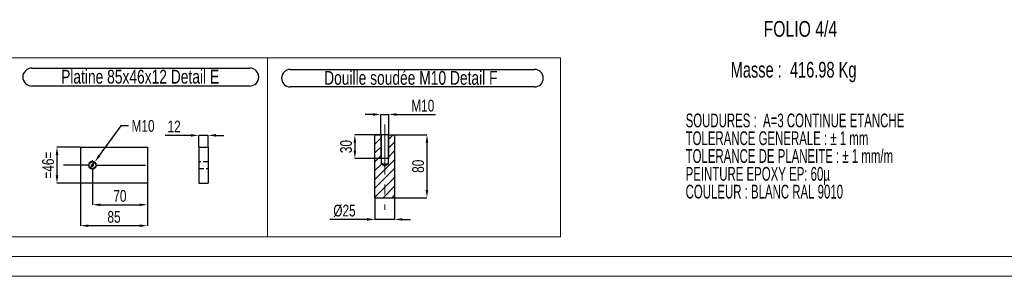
# Model space of a CAD drawing. Header units: millimetres. Extents: x 0 to 841, y 0 to 594.
# Tile 10 of 24: x 307 to 557, y 0 to 65. Entities that reach past the tile are written whole.
import ezdxf

# ---------------------------------------------------------------- set-up
doc = ezdxf.new("R2010")
doc.units = ezdxf.units.MM
doc.header["$PDSIZE"] = -1
doc.linetypes.add('CENTERX2', pattern=[20.32, 12.7, -2.54, 2.54, -2.54])
doc.linetypes.add('HIDDEN', pattern=[1.905, 1.27, -0.635])
for name, color, linetype in [('COTES', 1, 'Continuous'), ('NOTES', 6, 'Continuous'), ('TRAIT-FINS', 9, 'Continuous'), ('TRAIT-MIXTES', 3, 'CENTERX2'), ('TRAIT-TIRET', 2, 'HIDDEN')]:
    doc.layers.add(name, color=color, linetype=linetype)
doc.layers.add('TRAIT-FORT', color=4, linetype='Continuous', lineweight=25)
doc.styles.add('SLDTEXTSTYLE0', font='TXT', dxfattribs={"width": 0.75})
doc.styles.add('SLDTEXTSTYLE1', font='TXT', dxfattribs={"width": 0.620748})
doc.styles.add('SLDTEXTSTYLE2', font='TXT', dxfattribs={"width": 0.694444})
doc.dimstyles.new('SLDDIMSTYLE2', dxfattribs={"dimtxt": 3, "dimasz": 2, "dimexe": 0, "dimexo": 0.0625, "dimgap": 0.75, "dimtad": 1, "dimdec": 0, "dimlfac": 5, "dimrnd": 1e-09, "dimzin": 12, "dimdsep": 46, "dimtxsty": 'SLDTEXTSTYLE0', "dimsah": 1, "dimcen": 0.09, "dimadec": 0, "dimazin": 3, "dimtfac": 1, "dimtdec": 0, "dimtofl": 0, "dimtmove": 0, "dimatfit": 3, "dimfxl": 1, "dimfrac": 2, "dimtolj": 1, "dimtzin": 12, "dimarcsym": 0})
doc.dimstyles.new('SLDDIMSTYLE3', dxfattribs={"dimtxt": 3, "dimasz": 2, "dimexe": 0, "dimexo": 0.0625, "dimgap": 0.75, "dimtad": 1, "dimdec": 0, "dimlfac": 5, "dimrnd": 1e-09, "dimzin": 12, "dimdsep": 46, "dimtxsty": 'SLDTEXTSTYLE0', "dimsah": 1, "dimcen": 0.09, "dimadec": 0, "dimazin": 3, "dimtfac": 1, "dimtdec": 0, "dimtmove": 0, "dimatfit": 0, "dimfxl": 1, "dimfrac": 2, "dimtolj": 1, "dimtzin": 12, "dimarcsym": 0})
doc.dimstyles.new('SLDDIMSTYLE4', dxfattribs={"dimtxt": 3, "dimasz": 2, "dimexe": 0, "dimexo": 0.0625, "dimgap": 0.75, "dimtad": 0, "dimtih": 1, "dimtoh": 1, "dimdec": 0, "dimlfac": 5, "dimrnd": 1e-09, "dimzin": 12, "dimdsep": 46, "dimtxsty": 'SLDTEXTSTYLE0', "dimblk1": 'NONE', "dimsah": 1, "dimcen": 0, "dimadec": 0, "dimazin": 3, "dimtfac": 1, "dimtdec": 0, "dimtmove": 0, "dimatfit": 3, "dimldrblk": 'NONE', "dimfxl": 1, "dimfrac": 2, "dimtolj": 1, "dimtzin": 12, "dimarcsym": 0})

# ---------------------------------------------------------------- blocks, each defined once
blk = doc.blocks.new('SW_NOTE_0')
at = {"layer": 'NOTES', "color": 0, "char_height": 3.5, "attachment_point": 1, "style": 'SLDTEXTSTYLE1'}
for s, insert in [('SOUDURES :  A=3 CONTINUE ETANCHE', (0, 4.51)), ('TOLERANCE GENERALE : ± 1 mm', (0, -0.01)), ('TOLERANCE DE PLANEITE : ± 1 mm/m', (0, -4.54)), ('PEINTURE EPOXY EP: 60µ', (0, -9.07)), ('COULEUR : BLANC RAL 9010', (0, -13.59))]:
    blk.add_mtext(s, dxfattribs=dict(at, insert=insert))
blk = doc.blocks.new('_D_41')
at = {"layer": 'COTES', "color": 0, "lineweight": -2, "transparency": 16777216}
for p, q in [((397.3, 19.91), (397.3, 14.46)), ((402.3, 19.91), (402.3, 14.46)), ((395.3, 14.46), (385.8, 14.46)), ((402.3, 14.46), (397.3, 14.46)), ((404.3, 14.46), (406.3, 14.46))]:
    blk.add_line(p, q, dxfattribs=at)
at = {"layer": 'COTES', "color": 0, "transparency": 16777216}
for points in [[(395.3, 14.8), (395.3, 14.13), (397.3, 14.46)], [(404.3, 14.8), (404.3, 14.13), (402.3, 14.46)]]:
    blk.add_solid(points, dxfattribs=at)
at = {"layer": 'Defpoints', "color": 0, "transparency": 16777216}
for p in [(397.3, 19.97), (402.3, 19.97), (402.3, 14.46)]:
    blk.add_point(p, dxfattribs=at)
at = {"layer": 'COTES', "color": 0, "transparency": 16777216, "insert": (389.55, 18.21), "char_height": 3, "attachment_point": 2, "style": 'SLDTEXTSTYLE0'}
blk.add_mtext('\\A1;%%c25', dxfattribs=at)
blk = doc.blocks.new('_D_42')
at = {"layer": 'COTES', "color": 0, "lineweight": -2, "transparency": 16777216}
for p, q in [((402.37, 35.97), (410.53, 35.97)), ((410.53, 33.97), (410.53, 21.97)), ((402.37, 19.97), (410.53, 19.97))]:
    blk.add_line(p, q, dxfattribs=at)
at = {"layer": 'COTES', "color": 0, "transparency": 16777216}
for points in [[(410.2, 33.97), (410.86, 33.97), (410.53, 35.97)], [(410.2, 21.97), (410.86, 21.97), (410.53, 19.97)]]:
    blk.add_solid(points, dxfattribs=at)
at = {"layer": 'Defpoints', "color": 0, "transparency": 16777216}
for p in [(402.3, 35.97), (402.3, 19.97), (410.53, 19.97)]:
    blk.add_point(p, dxfattribs=at)
at = {"layer": 'COTES', "color": 0, "transparency": 16777216, "insert": (406.78, 27.97), "char_height": 3, "attachment_point": 2, "rotation": 90, "style": 'SLDTEXTSTYLE0'}
blk.add_mtext('\\A1;80', dxfattribs=at)
blk = doc.blocks.new('_D_43')
at = {"layer": 'COTES', "color": 0, "lineweight": -2, "transparency": 16777216}
for p, q in [((396.8, 41.13), (394.8, 41.13)), ((398.8, 36.04), (398.8, 41.13)), ((398.8, 41.13), (400.8, 41.13)), ((400.8, 36.04), (400.8, 41.13)), ((402.8, 41.13), (412.66, 41.13))]:
    blk.add_line(p, q, dxfattribs=at)
at = {"layer": 'COTES', "color": 0, "transparency": 16777216}
for points in [[(396.8, 41.46), (396.8, 40.79), (398.8, 41.13)], [(402.8, 41.46), (402.8, 40.79), (400.8, 41.13)]]:
    blk.add_solid(points, dxfattribs=at)
at = {"layer": 'Defpoints', "color": 0, "transparency": 16777216}
for p in [(398.8, 41.13), (398.8, 35.97), (400.8, 35.97)]:
    blk.add_point(p, dxfattribs=at)
at = {"layer": 'COTES', "color": 0, "transparency": 16777216, "insert": (409.47, 44.88), "char_height": 3, "attachment_point": 2, "style": 'SLDTEXTSTYLE0'}
blk.add_mtext('\\A1;M10', dxfattribs=at)
blk = doc.blocks.new('_D_44')
at = {"layer": 'COTES', "color": 0, "lineweight": -2, "transparency": 16777216}
for p, q in [((400.74, 35.97), (392.19, 35.97)), ((392.19, 33.97), (392.19, 31.97)), ((400.74, 29.97), (392.19, 29.97))]:
    blk.add_line(p, q, dxfattribs=at)
at = {"layer": 'COTES', "color": 0, "transparency": 16777216}
for points in [[(391.85, 33.97), (392.52, 33.97), (392.19, 35.97)], [(391.85, 31.97), (392.52, 31.97), (392.19, 29.97)]]:
    blk.add_solid(points, dxfattribs=at)
at = {"layer": 'Defpoints', "color": 0, "transparency": 16777216}
for p in [(400.8, 35.97), (392.19, 29.97), (400.8, 29.97)]:
    blk.add_point(p, dxfattribs=at)
at = {"layer": 'COTES', "color": 0, "transparency": 16777216, "insert": (388.44, 32.97), "char_height": 3, "attachment_point": 2, "rotation": 90, "style": 'SLDTEXTSTYLE0'}
blk.add_mtext('\\A1;30', dxfattribs=at)
blk = doc.blocks.new('SW_NOTE_7')
at = {"layer": 'NOTES', "color": 0}
for p, q in [((-0.04, 4.89), (62.11, 4.89)), ((62.11, 0.46), (-0.04, 0.46))]:
    blk.add_line(p, q, dxfattribs=at)
for centre, start, end in [((-0.04, 2.67), 90, 270), ((62.11, 2.67), 270, 90)]:
    blk.add_arc(centre, 2.22, start, end, dxfattribs=at)
at = {"layer": 'NOTES', "color": 0, "insert": (30.63, 4.51), "char_height": 3.5, "attachment_point": 2, "style": 'SLDTEXTSTYLE0'}
blk.add_mtext('Douille soudée M10 Detail F', dxfattribs=at)
blk = doc.blocks.new('_D_49')
at = {"layer": 'COTES', "color": 0, "lineweight": -2, "transparency": 16777216}
for p, q in [((332.63, 38.23), (327.18, 30.68)), ((334.63, 38.23), (332.63, 38.23)), ((324.83, 27.44), (326, 29.06))]:
    blk.add_line(p, q, dxfattribs=at)
at = {"layer": 'COTES', "color": 0, "transparency": 16777216}
blk.add_solid([(326.91, 30.88), (327.45, 30.48), (326, 29.06)], dxfattribs=at)
at = {"layer": 'Defpoints', "color": 0, "transparency": 16777216}
for p in [(326, 29.06), (324.83, 27.44)]:
    blk.add_point(p, dxfattribs=at)
at = {"layer": 'COTES', "color": 0, "transparency": 16777216, "insert": (335.38, 39.73), "char_height": 3, "attachment_point": 1, "style": 'SLDTEXTSTYLE0'}
blk.add_mtext('\\A1;M10', dxfattribs=at)
blk = doc.blocks.new('_None')
blk = doc.blocks.new('_D_50')
at = {"layer": 'COTES', "color": 0, "lineweight": -2, "transparency": 16777216}
for p, q in [((325.42, 26.94), (325.42, 18.18)), ((339.42, 23.59), (339.42, 18.18)), ((327.42, 18.18), (337.42, 18.18))]:
    blk.add_line(p, q, dxfattribs=at)
at = {"layer": 'COTES', "color": 0, "transparency": 16777216}
for points in [[(327.42, 18.52), (327.42, 17.85), (325.42, 18.18)], [(337.42, 18.52), (337.42, 17.85), (339.42, 18.18)]]:
    blk.add_solid(points, dxfattribs=at)
at = {"layer": 'Defpoints', "color": 0, "transparency": 16777216}
for p in [(325.42, 27), (339.42, 23.65), (339.42, 18.18)]:
    blk.add_point(p, dxfattribs=at)
at = {"layer": 'COTES', "color": 0, "transparency": 16777216, "insert": (332.42, 21.93), "char_height": 3, "attachment_point": 2, "style": 'SLDTEXTSTYLE0'}
blk.add_mtext('\\A1;70', dxfattribs=at)
blk = doc.blocks.new('_D_51')
at = {"layer": 'COTES', "color": 0, "lineweight": -2, "transparency": 16777216}
for p, q in [((322.42, 23.59), (322.42, 12.86)), ((339.42, 23.59), (339.42, 12.86)), ((337.42, 12.86), (324.42, 12.86))]:
    blk.add_line(p, q, dxfattribs=at)
at = {"layer": 'COTES', "color": 0, "transparency": 16777216}
for points in [[(324.42, 13.19), (324.42, 12.53), (322.42, 12.86)], [(337.42, 13.19), (337.42, 12.53), (339.42, 12.86)]]:
    blk.add_solid(points, dxfattribs=at)
at = {"layer": 'Defpoints', "color": 0, "transparency": 16777216}
for p in [(322.42, 23.65), (339.42, 23.65), (322.42, 12.86)]:
    blk.add_point(p, dxfattribs=at)
at = {"layer": 'COTES', "color": 0, "transparency": 16777216, "insert": (330.92, 16.61), "char_height": 3, "attachment_point": 2, "style": 'SLDTEXTSTYLE0'}
blk.add_mtext('\\A1;85', dxfattribs=at)
blk = doc.blocks.new('_D_52')
at = {"layer": 'COTES', "color": 0, "lineweight": -2, "transparency": 16777216}
for p, q in [((322.35, 32.85), (316.41, 32.85)), ((316.41, 30.85), (316.41, 25.65)), ((322.35, 23.65), (316.41, 23.65))]:
    blk.add_line(p, q, dxfattribs=at)
at = {"layer": 'COTES', "color": 0, "transparency": 16777216}
for points in [[(316.08, 30.85), (316.75, 30.85), (316.41, 32.85)], [(316.08, 25.65), (316.75, 25.65), (316.41, 23.65)]]:
    blk.add_solid(points, dxfattribs=at)
at = {"layer": 'Defpoints', "color": 0, "transparency": 16777216}
for p in [(322.42, 32.85), (316.41, 23.65), (322.42, 23.65)]:
    blk.add_point(p, dxfattribs=at)
at = {"layer": 'COTES', "color": 0, "transparency": 16777216, "insert": (312.66, 28.25), "char_height": 3, "attachment_point": 2, "rotation": 90, "style": 'SLDTEXTSTYLE0'}
blk.add_mtext('\\A1;=46=', dxfattribs=at)
blk = doc.blocks.new('SW_NOTE_8')
at = {"layer": 'NOTES', "color": 0}
for p, q in [((-0.11, 4.94), (55.34, 4.94)), ((55.34, 0.39), (-0.11, 0.39))]:
    blk.add_line(p, q, dxfattribs=at)
for centre, start, end in [((-0.11, 2.67), 90, 270), ((55.34, 2.67), 270, 90)]:
    blk.add_arc(centre, 2.28, start, end, dxfattribs=at)
at = {"layer": 'NOTES', "color": 0, "insert": (27.45, 4.51), "char_height": 3.5, "attachment_point": 2, "style": 'SLDTEXTSTYLE0'}
blk.add_mtext('Platine 85x46x12 Detail E', dxfattribs=at)
blk = doc.blocks.new('SW_CENTERMARKSYMBOL_18')
at = {"layer": 'TRAIT-MIXTES', "color": 0}
for p, q in [((-0.8, 0), (-7.35, 0)), ((0, 0), (-0.4, 0)), ((0, 0.8), (0, 1.25)), ((0, 0), (0, 0.4)), ((0, 0), (0, -0.4)), ((0, 0), (0.4, 0)), ((0.8, 0), (15.69, 0)), ((0, -0.8), (0, -1.25))]:
    blk.add_line(p, q, dxfattribs=at)
blk = doc.blocks.new('_D_53')
at = {"layer": 'COTES', "color": 0, "lineweight": -2, "transparency": 16777216}
for p, q in [((350.47, 35.82), (343.97, 35.82)), ((352.47, 32.91), (352.47, 35.82)), ((354.87, 35.82), (352.47, 35.82)), ((354.87, 32.91), (354.87, 35.82)), ((356.87, 35.82), (358.87, 35.82))]:
    blk.add_line(p, q, dxfattribs=at)
at = {"layer": 'COTES', "color": 0, "transparency": 16777216}
for points in [[(350.47, 36.15), (350.47, 35.49), (352.47, 35.82)], [(356.87, 36.15), (356.87, 35.49), (354.87, 35.82)]]:
    blk.add_solid(points, dxfattribs=at)
at = {"layer": 'Defpoints', "color": 0, "transparency": 16777216}
for p in [(354.87, 35.82), (352.47, 32.85), (354.87, 32.85)]:
    blk.add_point(p, dxfattribs=at)
at = {"layer": 'COTES', "color": 0, "transparency": 16777216, "insert": (346.22, 39.57), "char_height": 3, "attachment_point": 2, "style": 'SLDTEXTSTYLE0'}
blk.add_mtext('\\A1;12', dxfattribs=at)

msp = doc.modelspace()

# ---------------------------------------------------------------- hatches: boundary and pattern name
at = {"layer": 'TRAIT-FINS'}
h = msp.add_hatch(dxfattribs=at)
h.set_pattern_fill('ANSI31', color=256, scale=0.5, angle=3e-322, style=0)
h.paths.add_polyline_path([(402.3, 19.97), (402.3, 35.97), (400.65, 35.97), (400.65, 28.47), (399.8, 27.96), (398.95, 28.47), (398.95, 35.97), (397.3, 35.97), (397.3, 19.97)], flags=0)

# ---------------------------------------------------------------- linework, layer by layer
at = {"lineweight": 18}
for p, q in [((234.27, 55.49), (370, 55.49)), ((370, 10), (370, 55.49)), ((370, 55.49), (444.5, 55.49)), ((370, 10), (370, 55.49)), ((444.5, 10), (444.5, 55.49)), ((302.13, 10), (370, 10)), ((370, 10), (444.5, 10)), ((836, 5), (5, 5)), ((841, 0), (0, 0))]:
    msp.add_line(p, q, dxfattribs=at)
at = {"layer": 'TRAIT-FINS', "lineweight": 18}
for p, q in [((398.8, 35.97), (398.8, 29.97)), ((400.8, 35.97), (400.8, 29.97)), ((398.8, 29.97), (400.8, 29.97))]:
    msp.add_line(p, q, dxfattribs=at)
msp.add_circle((325.42, 28.25), 1, dxfattribs=at)
at = {"layer": 'TRAIT-FORT', "lineweight": 25}
for p, q in [((397.3, 19.97), (397.3, 35.97)), ((397.3, 35.97), (398.95, 35.97)), ((398.95, 28.47), (398.95, 35.97)), ((400.65, 35.97), (398.95, 35.97)), ((400.65, 35.97), (400.65, 28.47)), ((400.65, 35.97), (402.3, 35.97)), ((402.3, 35.97), (402.3, 19.97)), ((322.42, 32.85), (322.42, 23.65)), ((322.42, 32.85), (339.42, 32.85)), ((339.42, 32.85), (339.42, 23.65)), ((352.47, 32.85), (354.87, 32.85)), ((352.47, 32.85), (352.47, 23.65)), ((354.87, 32.85), (354.87, 23.65)), ((399.8, 27.96), (398.95, 28.47)), ((400.65, 28.47), (398.95, 28.47)), ((400.65, 28.47), (399.8, 27.96)), ((339.42, 23.65), (322.42, 23.65)), ((352.47, 23.65), (354.87, 23.65)), ((397.3, 19.97), (402.3, 19.97))]:
    msp.add_line(p, q, dxfattribs=at)
msp.add_circle((325.42, 28.25), 0.85, dxfattribs=at)
at = {"layer": 'TRAIT-MIXTES', "lineweight": 18}
msp.add_line((399.8, 38.57), (399.8, 16.93), dxfattribs=at)
at = {"layer": 'TRAIT-TIRET'}
for p, q in [((354.87, 29.1), (352.47, 29.1)), ((352.47, 27.4), (354.87, 27.4))]:
    msp.add_line(p, q, dxfattribs=at)

# ---------------------------------------------------------------- block references
at = {"layer": 'NOTES'}
for name, p in [('SW_NOTE_8', (310.11, 47.98)), ('SW_NOTE_7', (375.79, 47.68)), ('SW_NOTE_0', (476.33, 36.86))]:
    msp.add_blockref(name, p, dxfattribs=at)
at = {"layer": 'TRAIT-MIXTES'}
msp.add_blockref('SW_CENTERMARKSYMBOL_18', (325.42, 28.25), dxfattribs=at)

# ---------------------------------------------------------------- texts
at = {"layer": 'NOTES', "char_height": 4, "attachment_point": 1}
for s, insert, style in [('FOLIO 4/4', (496.16, 64.89), 'SLDTEXTSTYLE0'), ('Masse :  416.98 Kg', (487.79, 54.51), 'SLDTEXTSTYLE2')]:
    msp.add_mtext(s, dxfattribs=dict(at, insert=insert, style=style))

# ---------------------------------------------------------------- dimensions: what is measured, and where the dimension line sits
at = {"layer": 'COTES'}
for base, p1, p2, text, picture, middle in [((398.8, 41.13), (400.8, 35.97), (398.8, 35.97), 'M10', '_D_43', (409.47, 41.13)), ((402.3, 14.46), (397.3, 19.97), (402.3, 19.97), '%%c<>', '_D_41', (389.55, 14.46))]:
    dim = msp.add_linear_dim(base=base, p1=p1, p2=p2, text=text, dimstyle='SLDDIMSTYLE3', dxfattribs=at)
    dim.commit()
    dim.dimension.update_dxf_attribs({"geometry": picture, "text_midpoint": middle, "dimtype": 160})
dim = msp.add_diameter_dim_2p(p1=(324.83, 27.44), p2=(326, 29.06), text='M<>', dimstyle='SLDDIMSTYLE4', override={"dimpost": '<>'}, dxfattribs=at)
dim.commit()
dim.dimension.update_dxf_attribs({"geometry": '_D_49', "text_midpoint": (337.82, 38.23), "dimtype": 163})
dim = msp.add_linear_dim(base=(354.87, 35.82), p1=(352.47, 32.85), p2=(354.87, 32.85), dimstyle='SLDDIMSTYLE3', dxfattribs=at)
dim.commit()
dim.dimension.update_dxf_attribs({"geometry": '_D_53', "text_midpoint": (346.22, 35.82), "dimtype": 160})
for base, p1, p2, angle, dimstyle, picture, middle in [((392.19, 29.97), (400.8, 35.97), (400.8, 29.97), 90, 'SLDDIMSTYLE3', '_D_44', (392.19, 32.97)), ((410.53, 19.97), (402.3, 35.97), (402.3, 19.97), 90, 'SLDDIMSTYLE2', '_D_42', (410.53, 27.97)), ((339.42, 18.18), (325.42, 27), (339.42, 23.65), 0, 'SLDDIMSTYLE2', '_D_50', (332.42, 18.18)), ((322.42, 12.86), (339.42, 23.65), (322.42, 23.65), 0, 'SLDDIMSTYLE2', '_D_51', (330.92, 12.86))]:
    dim = msp.add_linear_dim(base=base, p1=p1, p2=p2, angle=angle, dimstyle=dimstyle, dxfattribs=at)
    dim.commit()
    dim.dimension.update_dxf_attribs({"geometry": picture, "text_midpoint": middle, "dimtype": 160})
dim = msp.add_linear_dim(base=(316.41, 23.65), p1=(322.42, 32.85), p2=(322.42, 23.65), angle=90, text='=<>=', dimstyle='SLDDIMSTYLE3', dxfattribs=at)
dim.commit()
dim.dimension.update_dxf_attribs({"geometry": '_D_52', "text_midpoint": (316.41, 28.25), "dimtype": 160})

doc.saveas('drawing.dxf')
